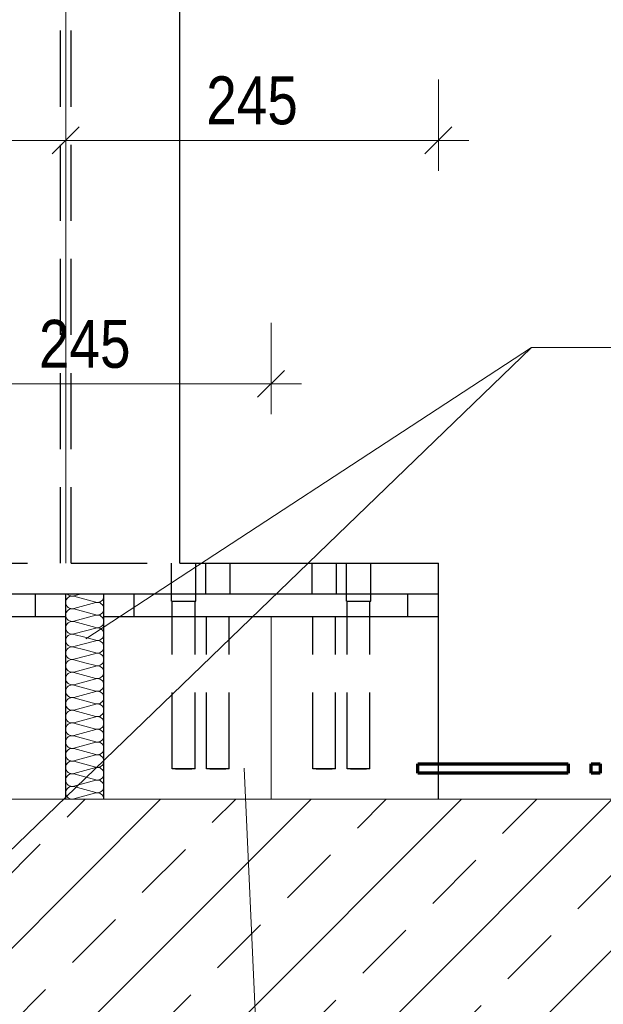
# Model space of a CAD drawing. Header units: millimetres. Extents: x 0 to 91, y -53.4 to 42.
# Tile 154 of 180: x 23.1 to 25, y 21.6 to 24.9. Entities that reach past the tile are written whole.
import ezdxf

# ---------------------------------------------------------------- set-up
doc = ezdxf.new("R2010")
doc.units = ezdxf.units.MM
doc.linetypes.add('HIDDENX2', pattern=[0.75, 0.5, -0.25])
for name, color, linetype, lineweight in [('Achsen', 7, 'Continuous', 20), ('Schraffuren', 7, 'Continuous', 20), ('Text', 7, 'Continuous', 20)]:
    doc.layers.add(name, color=color, linetype=linetype, lineweight=lineweight)
doc.styles.add('Arial Narrow', font='ARIALN.TTF')
doc.dimstyles.new('Arch_Strakon_dimstyle', dxfattribs={"dimtxt": 1, "dimasz": 1, "dimexe": 1.25, "dimexo": 0.0625, "dimgap": 1, "dimtad": 0, "dimdec": 5, "dimzin": 12, "dimdsep": 46, "dimtxsty": 'Arial Narrow', "dimblk": 'Arrowhead_Tick', "dimsah": 1, "dimcen": 0, "dimse1": 1, "dimse2": 1, "dimclrd": 6, "dimclrt": 2, "dimazin": 0, "dimtfac": 1, "dimtdec": 4, "dimtmove": 0, "dimatfit": 3, "dimldrblk": 'NONE', "dimfxl": 1, "dimtvp": 1, "dimtolj": 1, "dimtzin": 0, "dimlwd": 13, "dimarcsym": 2})

# ---------------------------------------------------------------- blocks, each defined once
blk = doc.blocks.new('Hatch_3_166')
at = {"color": 6, "linetype": 'Continuous', "lineweight": 13, "ltscale": 0.2}
for p, q in [((23.2426, 22.9671), (23.2442, 22.9716)), ((23.2468, 22.9756), (23.2442, 22.9716)), ((23.2466, 22.991), (23.2468, 22.9908)), ((23.2502, 22.9875), (23.2468, 22.9908)), ((23.2468, 22.9756), (23.2502, 22.9789)), ((23.2502, 22.9875), (23.2543, 22.985)), ((23.2543, 22.9813), (23.2502, 22.9789)), ((23.2588, 22.9836), (23.2543, 22.985)), ((23.2543, 22.9813), (23.2588, 22.9828)), ((23.2588, 22.9836), (23.2636, 22.9832)), ((23.2636, 22.9832), (23.2588, 22.9828)), ((23.2683, 22.9839), (23.2636, 22.9832)), ((23.2636, 22.9832), (23.2683, 22.9825)), ((23.2683, 22.9839), (23.2949, 22.991)), ((23.3046, 22.9728), (23.2683, 22.9825)), ((23.3046, 22.9728), (23.3409, 22.9631)), ((23.3624, 22.97), (23.359, 22.9667)), ((23.3624, 22.97), (23.365, 22.974)), ((23.3666, 22.9785), (23.365, 22.974)), ((23.3666, 22.9879), (23.3655, 22.991)), ((23.3666, 22.9879), (23.3671, 22.9832)), ((23.3666, 22.9785), (23.3671, 22.9832)), ((23.2426, 22.9671), (23.242, 22.9623)), ((23.2426, 22.9576), (23.242, 22.9623)), ((23.2426, 22.9576), (23.2442, 22.9531)), ((23.2468, 22.9491), (23.2442, 22.9531)), ((23.2468, 22.9491), (23.2502, 22.9458)), ((23.2502, 22.9372), (23.2468, 22.9339)), ((23.2543, 22.9434), (23.2502, 22.9458)), ((23.2502, 22.9372), (23.2543, 22.9396)), ((23.2543, 22.9434), (23.2588, 22.9419)), ((23.2588, 22.9411), (23.2543, 22.9396)), ((23.2636, 22.9415), (23.2588, 22.9419)), ((23.2588, 22.9411), (23.2636, 22.9415)), ((23.2636, 22.9415), (23.2683, 22.9422)), ((23.2683, 22.9408), (23.2636, 22.9415)), ((23.3409, 22.9616), (23.2683, 22.9422)), ((23.2683, 22.9408), (23.3046, 22.9311)), ((23.3456, 22.9624), (23.3409, 22.9631)), ((23.3409, 22.9616), (23.3456, 22.9623)), ((23.3456, 22.9624), (23.3504, 22.9627)), ((23.3504, 22.9619), (23.3456, 22.9623)), ((23.3549, 22.9642), (23.3504, 22.9627)), ((23.3504, 22.9619), (23.3549, 22.9605)), ((23.3549, 22.9642), (23.359, 22.9667)), ((23.359, 22.958), (23.3549, 22.9605)), ((23.359, 22.958), (23.3624, 22.9547)), ((23.365, 22.9507), (23.3624, 22.9547)), ((23.365, 22.9507), (23.3666, 22.9462)), ((23.365, 22.9323), (23.3666, 22.9368)), ((23.3671, 22.9415), (23.3666, 22.9462)), ((23.3671, 22.9415), (23.3666, 22.9368)), ((23.3671, 22.9623), (23.3671, 22.9623)), ((23.3671, 22.9623), (23.3671, 22.9623)), ((23.242, 22.9206), (23.2426, 22.9254)), ((23.242, 22.9206), (23.2426, 22.9159)), ((23.2442, 22.9299), (23.2426, 22.9254)), ((23.2442, 22.9114), (23.2426, 22.9159)), ((23.2442, 22.9299), (23.2468, 22.9339)), ((23.2442, 22.9114), (23.2468, 22.9074)), ((23.2502, 22.9041), (23.2468, 22.9074)), ((23.2502, 22.9041), (23.2543, 22.9017)), ((23.2683, 22.9005), (23.3409, 22.9199)), ((23.3409, 22.9214), (23.3046, 22.9311)), ((23.3409, 22.9214), (23.3456, 22.9207)), ((23.3456, 22.9206), (23.3409, 22.9199)), ((23.3504, 22.921), (23.3456, 22.9207)), ((23.3456, 22.9206), (23.3504, 22.9202)), ((23.3504, 22.921), (23.3549, 22.9225)), ((23.3549, 22.9188), (23.3504, 22.9202)), ((23.359, 22.925), (23.3549, 22.9225)), ((23.3549, 22.9188), (23.359, 22.9163)), ((23.359, 22.925), (23.3624, 22.9283)), ((23.3624, 22.913), (23.359, 22.9163)), ((23.365, 22.9323), (23.3624, 22.9283)), ((23.3624, 22.913), (23.365, 22.909)), ((23.3666, 22.9045), (23.365, 22.909)), ((23.3666, 22.9045), (23.3671, 22.8998)), ((23.3671, 22.9206), (23.3671, 22.9206)), ((23.3671, 22.9206), (23.3671, 22.9206)), ((23.2426, 22.8837), (23.242, 22.879)), ((23.2426, 22.8742), (23.242, 22.879)), ((23.2426, 22.8837), (23.2442, 22.8882)), ((23.2426, 22.8742), (23.2442, 22.8697)), ((23.2468, 22.8922), (23.2442, 22.8882)), ((23.2468, 22.8922), (23.2502, 22.8955)), ((23.2543, 22.8979), (23.2502, 22.8955)), ((23.2588, 22.9002), (23.2543, 22.9017)), ((23.2543, 22.8979), (23.2588, 22.8994)), ((23.2588, 22.9002), (23.2636, 22.8998)), ((23.2636, 22.8998), (23.2588, 22.8994)), ((23.2683, 22.9005), (23.2636, 22.8998)), ((23.2636, 22.8998), (23.2683, 22.8991)), ((23.3046, 22.8894), (23.2683, 22.8991)), ((23.3409, 22.8782), (23.2683, 22.8588)), ((23.3046, 22.8894), (23.3409, 22.8797)), ((23.3456, 22.879), (23.3409, 22.8797)), ((23.3409, 22.8782), (23.3456, 22.8789)), ((23.3456, 22.879), (23.3504, 22.8794)), ((23.3504, 22.8786), (23.3456, 22.8789)), ((23.3549, 22.8808), (23.3504, 22.8794)), ((23.3504, 22.8786), (23.3549, 22.8771)), ((23.3549, 22.8808), (23.359, 22.8833)), ((23.359, 22.8746), (23.3549, 22.8771)), ((23.3624, 22.8866), (23.359, 22.8833)), ((23.359, 22.8746), (23.3624, 22.8713)), ((23.3624, 22.8866), (23.365, 22.8906)), ((23.365, 22.8673), (23.3624, 22.8713)), ((23.3666, 22.8951), (23.365, 22.8906)), ((23.3666, 22.8951), (23.3671, 22.8998)), ((23.3671, 22.879), (23.3671, 22.879)), ((23.3671, 22.879), (23.3671, 22.879)), ((23.242, 22.8373), (23.2426, 22.842)), ((23.2442, 22.8465), (23.2426, 22.842)), ((23.2468, 22.8657), (23.2442, 22.8697)), ((23.2442, 22.8465), (23.2468, 22.8505)), ((23.2468, 22.8657), (23.2502, 22.8624)), ((23.2502, 22.8538), (23.2468, 22.8505)), ((23.2543, 22.86), (23.2502, 22.8624)), ((23.2502, 22.8538), (23.2543, 22.8562)), ((23.2543, 22.86), (23.2588, 22.8585)), ((23.2588, 22.8577), (23.2543, 22.8562)), ((23.2636, 22.8581), (23.2588, 22.8585)), ((23.2588, 22.8577), (23.2636, 22.8581)), ((23.2636, 22.8581), (23.2683, 22.8588)), ((23.2683, 22.8574), (23.2636, 22.8581)), ((23.2683, 22.8574), (23.3046, 22.8477)), ((23.3409, 22.838), (23.3046, 22.8477)), ((23.3504, 22.8377), (23.3549, 22.8391)), ((23.359, 22.8416), (23.3549, 22.8391)), ((23.359, 22.8416), (23.3624, 22.8449)), ((23.365, 22.8489), (23.3624, 22.8449)), ((23.365, 22.8673), (23.3666, 22.8628)), ((23.365, 22.8489), (23.3666, 22.8534)), ((23.3671, 22.8581), (23.3666, 22.8628)), ((23.3671, 22.8581), (23.3666, 22.8534)), ((23.242, 22.8373), (23.2426, 22.8325)), ((23.2442, 22.828), (23.2426, 22.8325)), ((23.2442, 22.828), (23.2468, 22.824)), ((23.2468, 22.8088), (23.2442, 22.8048)), ((23.2502, 22.8207), (23.2468, 22.824)), ((23.2468, 22.8088), (23.2502, 22.8121)), ((23.2502, 22.8207), (23.2543, 22.8183)), ((23.2543, 22.8145), (23.2502, 22.8121)), ((23.2588, 22.8168), (23.2543, 22.8183)), ((23.2543, 22.8145), (23.2588, 22.816)), ((23.2588, 22.8168), (23.2636, 22.8164)), ((23.2636, 22.8164), (23.2588, 22.816)), ((23.2683, 22.8171), (23.2636, 22.8164)), ((23.2636, 22.8164), (23.2683, 22.8157)), ((23.2683, 22.8171), (23.3409, 22.8365)), ((23.3046, 22.806), (23.2683, 22.8157)), ((23.3409, 22.838), (23.3456, 22.8373)), ((23.3456, 22.8372), (23.3409, 22.8365)), ((23.3504, 22.8377), (23.3456, 22.8373)), ((23.3456, 22.8372), (23.3504, 22.8369)), ((23.3549, 22.8354), (23.3504, 22.8369)), ((23.3549, 22.8354), (23.359, 22.8329)), ((23.3624, 22.8296), (23.359, 22.8329)), ((23.3624, 22.8296), (23.365, 22.8256)), ((23.3624, 22.8032), (23.365, 22.8072)), ((23.3666, 22.8211), (23.365, 22.8256)), ((23.3666, 22.8117), (23.365, 22.8072)), ((23.3666, 22.8211), (23.3671, 22.8164)), ((23.3666, 22.8117), (23.3671, 22.8164)), ((23.3671, 22.8373), (23.3671, 22.8373)), ((23.3671, 22.8373), (23.3671, 22.8373)), ((23.2426, 22.8003), (23.242, 22.7956)), ((23.2426, 22.7908), (23.242, 22.7956)), ((23.2426, 22.8003), (23.2442, 22.8048)), ((23.2426, 22.7908), (23.2442, 22.7863)), ((23.2468, 22.7823), (23.2442, 22.7863)), ((23.2468, 22.7823), (23.2502, 22.779)), ((23.2543, 22.7766), (23.2502, 22.779)), ((23.2543, 22.7766), (23.2588, 22.7751)), ((23.2588, 22.7743), (23.2543, 22.7728)), ((23.2636, 22.7747), (23.2588, 22.7751)), ((23.2588, 22.7743), (23.2636, 22.7747)), ((23.2636, 22.7747), (23.2683, 22.7754)), ((23.2683, 22.774), (23.2636, 22.7747)), ((23.3409, 22.7948), (23.2683, 22.7754)), ((23.2683, 22.774), (23.3046, 22.7643)), ((23.3046, 22.806), (23.3409, 22.7963)), ((23.3456, 22.7956), (23.3409, 22.7963)), ((23.3409, 22.7948), (23.3456, 22.7955)), ((23.3456, 22.7956), (23.3504, 22.796)), ((23.3504, 22.7952), (23.3456, 22.7955)), ((23.3549, 22.7974), (23.3504, 22.796)), ((23.3504, 22.7952), (23.3549, 22.7937)), ((23.3549, 22.7974), (23.359, 22.7999)), ((23.359, 22.7912), (23.3549, 22.7937)), ((23.3624, 22.8032), (23.359, 22.7999)), ((23.359, 22.7912), (23.3624, 22.7879)), ((23.365, 22.7839), (23.3624, 22.7879)), ((23.365, 22.7839), (23.3666, 22.7794)), ((23.3671, 22.7747), (23.3666, 22.7794)), ((23.3671, 22.7747), (23.3666, 22.77)), ((23.3671, 22.7956), (23.3671, 22.7956)), ((23.3671, 22.7956), (23.3671, 22.7956)), ((23.242, 22.7539), (23.2426, 22.7586)), ((23.242, 22.7539), (23.2426, 22.7491)), ((23.2442, 22.7631), (23.2426, 22.7586)), ((23.2442, 22.7446), (23.2426, 22.7491)), ((23.2442, 22.7631), (23.2468, 22.7671)), ((23.2442, 22.7446), (23.2468, 22.7406)), ((23.2502, 22.7704), (23.2468, 22.7671)), ((23.2502, 22.7704), (23.2543, 22.7728)), ((23.2683, 22.7337), (23.3409, 22.7531)), ((23.3409, 22.7546), (23.3046, 22.7643)), ((23.3409, 22.7546), (23.3456, 22.7539)), ((23.3456, 22.7538), (23.3409, 22.7531)), ((23.3504, 22.7543), (23.3456, 22.7539)), ((23.3456, 22.7538), (23.3504, 22.7535)), ((23.3504, 22.7543), (23.3549, 22.7557)), ((23.3549, 22.752), (23.3504, 22.7535)), ((23.359, 22.7582), (23.3549, 22.7557)), ((23.3549, 22.752), (23.359, 22.7495)), ((23.359, 22.7582), (23.3624, 22.7615)), ((23.3624, 22.7462), (23.359, 22.7495)), ((23.365, 22.7655), (23.3624, 22.7615)), ((23.3624, 22.7462), (23.365, 22.7422)), ((23.365, 22.7655), (23.3666, 22.77)), ((23.3666, 22.7377), (23.365, 22.7422)), ((23.3671, 22.7539), (23.3671, 22.7539)), ((23.3671, 22.7539), (23.3671, 22.7539)), ((23.2426, 22.7169), (23.242, 22.7122)), ((23.2426, 22.7074), (23.242, 22.7122)), ((23.2426, 22.7169), (23.2442, 22.7214)), ((23.2468, 22.7254), (23.2442, 22.7214)), ((23.2502, 22.7373), (23.2468, 22.7406)), ((23.2468, 22.7254), (23.2502, 22.7287)), ((23.2502, 22.7373), (23.2543, 22.7349)), ((23.2543, 22.7311), (23.2502, 22.7287)), ((23.2588, 22.7334), (23.2543, 22.7349)), ((23.2543, 22.7311), (23.2588, 22.7326)), ((23.2588, 22.7334), (23.2636, 22.733)), ((23.2636, 22.733), (23.2588, 22.7326)), ((23.2683, 22.7337), (23.2636, 22.733)), ((23.2636, 22.733), (23.2683, 22.7323)), ((23.3046, 22.7226), (23.2683, 22.7323)), ((23.3409, 22.7114), (23.2683, 22.692)), ((23.3046, 22.7226), (23.3409, 22.7129)), ((23.3456, 22.7122), (23.3409, 22.7129)), ((23.3409, 22.7114), (23.3456, 22.7122)), ((23.3456, 22.7122), (23.3504, 22.7126)), ((23.3504, 22.7118), (23.3456, 22.7122)), ((23.3549, 22.714), (23.3504, 22.7126)), ((23.3504, 22.7118), (23.3549, 22.7103)), ((23.3549, 22.714), (23.359, 22.7165)), ((23.359, 22.7079), (23.3549, 22.7103)), ((23.3624, 22.7198), (23.359, 22.7165)), ((23.3624, 22.7198), (23.365, 22.7238)), ((23.3666, 22.7283), (23.365, 22.7238)), ((23.3666, 22.7377), (23.3671, 22.733)), ((23.3666, 22.7283), (23.3671, 22.733)), ((23.3671, 22.7122), (23.3671, 22.7122)), ((23.3671, 22.7122), (23.3671, 22.7122)), ((23.2426, 22.7074), (23.2442, 22.7029)), ((23.2442, 22.6797), (23.2426, 22.6752)), ((23.2468, 22.6989), (23.2442, 22.7029)), ((23.2442, 22.6797), (23.2468, 22.6837)), ((23.2468, 22.6989), (23.2502, 22.6956)), ((23.2502, 22.687), (23.2468, 22.6837)), ((23.2543, 22.6932), (23.2502, 22.6956)), ((23.2502, 22.687), (23.2543, 22.6895)), ((23.2543, 22.6932), (23.2588, 22.6917)), ((23.2588, 22.6909), (23.2543, 22.6895)), ((23.2636, 22.6913), (23.2588, 22.6917)), ((23.2588, 22.6909), (23.2636, 22.6913)), ((23.2636, 22.6913), (23.2683, 22.692)), ((23.2683, 22.6906), (23.2636, 22.6913)), ((23.2683, 22.6906), (23.3046, 22.6809)), ((23.3409, 22.6712), (23.3046, 22.6809)), ((23.359, 22.7079), (23.3624, 22.7045)), ((23.359, 22.6748), (23.3624, 22.6781)), ((23.365, 22.7005), (23.3624, 22.7045)), ((23.365, 22.6821), (23.3624, 22.6781)), ((23.365, 22.7005), (23.3666, 22.696)), ((23.365, 22.6821), (23.3666, 22.6866)), ((23.3671, 22.6913), (23.3666, 22.696)), ((23.3671, 22.6913), (23.3666, 22.6866)), ((23.242, 22.6705), (23.2426, 22.6752)), ((23.242, 22.6705), (23.2426, 22.6657)), ((23.2442, 22.6612), (23.2426, 22.6657)), ((23.2442, 22.6612), (23.2468, 22.6572)), ((23.2502, 22.6539), (23.2468, 22.6572)), ((23.2468, 22.642), (23.2502, 22.6453)), ((23.2502, 22.6539), (23.2543, 22.6515)), ((23.2543, 22.6478), (23.2502, 22.6453)), ((23.2588, 22.65), (23.2543, 22.6515)), ((23.2543, 22.6478), (23.2588, 22.6492)), ((23.2588, 22.65), (23.2636, 22.6496)), ((23.2636, 22.6496), (23.2588, 22.6492)), ((23.2683, 22.6503), (23.2636, 22.6496)), ((23.2636, 22.6496), (23.2683, 22.6489)), ((23.2683, 22.6503), (23.3409, 22.6698)), ((23.3046, 22.6392), (23.2683, 22.6489)), ((23.3409, 22.6712), (23.3456, 22.6705)), ((23.3456, 22.6705), (23.3409, 22.6698)), ((23.3504, 22.6709), (23.3456, 22.6705)), ((23.3456, 22.6705), (23.3504, 22.6701)), ((23.3504, 22.6709), (23.3549, 22.6723)), ((23.3549, 22.6686), (23.3504, 22.6701)), ((23.359, 22.6748), (23.3549, 22.6723)), ((23.3549, 22.6686), (23.359, 22.6662)), ((23.3624, 22.6628), (23.359, 22.6662)), ((23.3624, 22.6628), (23.365, 22.6588)), ((23.3666, 22.6543), (23.365, 22.6588)), ((23.3666, 22.6449), (23.365, 22.6404)), ((23.3666, 22.6543), (23.3671, 22.6496)), ((23.3666, 22.6449), (23.3671, 22.6496)), ((23.3671, 22.6705), (23.3671, 22.6705)), ((23.3671, 22.6705), (23.3671, 22.6705)), ((23.2426, 22.6335), (23.242, 22.6288)), ((23.2426, 22.624), (23.242, 22.6288)), ((23.2426, 22.6335), (23.2442, 22.638)), ((23.2426, 22.624), (23.2442, 22.6195)), ((23.2468, 22.642), (23.2442, 22.638)), ((23.2468, 22.6155), (23.2442, 22.6195)), ((23.2468, 22.6155), (23.2502, 22.6122)), ((23.3409, 22.6281), (23.2683, 22.6086)), ((23.3046, 22.6392), (23.3409, 22.6295)), ((23.3456, 22.6288), (23.3409, 22.6295)), ((23.3409, 22.6281), (23.3456, 22.6288)), ((23.3456, 22.6288), (23.3504, 22.6292)), ((23.3504, 22.6284), (23.3456, 22.6288)), ((23.3549, 22.6306), (23.3504, 22.6292)), ((23.3504, 22.6284), (23.3549, 22.6269)), ((23.3549, 22.6306), (23.359, 22.6331)), ((23.359, 22.6245), (23.3549, 22.6269)), ((23.3624, 22.6364), (23.359, 22.6331)), ((23.359, 22.6245), (23.3624, 22.6211)), ((23.3624, 22.6364), (23.365, 22.6404)), ((23.365, 22.6171), (23.3624, 22.6211)), ((23.365, 22.6171), (23.3666, 22.6127)), ((23.3671, 22.6079), (23.3666, 22.6127)), ((23.3671, 22.6288), (23.3671, 22.6288)), ((23.3671, 22.6288), (23.3671, 22.6288)), ((23.242, 22.5871), (23.2426, 22.5918)), ((23.242, 22.5871), (23.2426, 22.5823)), ((23.2442, 22.5963), (23.2426, 22.5918)), ((23.2442, 22.5778), (23.2426, 22.5823)), ((23.2442, 22.5963), (23.2468, 22.6003)), ((23.2502, 22.6036), (23.2468, 22.6003)), ((23.2543, 22.6098), (23.2502, 22.6122)), ((23.2502, 22.6036), (23.2543, 22.6061)), ((23.2543, 22.6098), (23.2588, 22.6083)), ((23.2588, 22.6075), (23.2543, 22.6061)), ((23.2636, 22.6079), (23.2588, 22.6083)), ((23.2588, 22.6075), (23.2636, 22.6079)), ((23.2636, 22.6079), (23.2683, 22.6086)), ((23.2683, 22.6072), (23.2636, 22.6079)), ((23.2683, 22.6072), (23.3046, 22.5975)), ((23.2683, 22.5669), (23.3409, 22.5864)), ((23.3409, 22.5878), (23.3046, 22.5975)), ((23.3409, 22.5878), (23.3456, 22.5871)), ((23.3456, 22.5871), (23.3409, 22.5864)), ((23.3504, 22.5875), (23.3456, 22.5871)), ((23.3456, 22.5871), (23.3504, 22.5867)), ((23.3504, 22.5875), (23.3549, 22.5889)), ((23.3549, 22.5852), (23.3504, 22.5867)), ((23.359, 22.5914), (23.3549, 22.5889)), ((23.3549, 22.5852), (23.359, 22.5828)), ((23.359, 22.5914), (23.3624, 22.5947)), ((23.3624, 22.5794), (23.359, 22.5828)), ((23.365, 22.5987), (23.3624, 22.5947)), ((23.365, 22.5987), (23.3666, 22.6032)), ((23.3671, 22.6079), (23.3666, 22.6032)), ((23.3671, 22.5871), (23.3671, 22.5871)), ((23.3671, 22.5871), (23.3671, 22.5871)), ((23.2426, 22.5501), (23.242, 22.5454)), ((23.2426, 22.5501), (23.2442, 22.5546)), ((23.2442, 22.5778), (23.2468, 22.5738)), ((23.2468, 22.5586), (23.2442, 22.5546)), ((23.2502, 22.5705), (23.2468, 22.5738)), ((23.2468, 22.5586), (23.2502, 22.5619)), ((23.2502, 22.5705), (23.2543, 22.5681)), ((23.2543, 22.5644), (23.2502, 22.5619)), ((23.2588, 22.5666), (23.2543, 22.5681)), ((23.2543, 22.5644), (23.2588, 22.5658)), ((23.2588, 22.5666), (23.2636, 22.5662)), ((23.2636, 22.5662), (23.2588, 22.5658)), ((23.2683, 22.5669), (23.2636, 22.5662)), ((23.2636, 22.5662), (23.2683, 22.5655)), ((23.3046, 22.5558), (23.2683, 22.5655)), ((23.3046, 22.5558), (23.3409, 22.5461)), ((23.3549, 22.5472), (23.359, 22.5497)), ((23.3624, 22.553), (23.359, 22.5497)), ((23.3624, 22.5794), (23.365, 22.5754)), ((23.3624, 22.553), (23.365, 22.557)), ((23.3666, 22.571), (23.365, 22.5754)), ((23.3666, 22.5615), (23.365, 22.557)), ((23.3666, 22.571), (23.3671, 22.5662)), ((23.3666, 22.5615), (23.3671, 22.5662)), ((23.2426, 22.5406), (23.242, 22.5454)), ((23.2426, 22.5406), (23.2442, 22.5361)), ((23.2468, 22.5321), (23.2442, 22.5361)), ((23.2442, 22.5129), (23.2468, 22.5169)), ((23.2468, 22.5321), (23.2502, 22.5288)), ((23.2502, 22.5202), (23.2468, 22.5169)), ((23.2543, 22.5264), (23.2502, 22.5288)), ((23.2502, 22.5202), (23.2543, 22.5227)), ((23.2543, 22.5264), (23.2588, 22.5249)), ((23.2588, 22.5241), (23.2543, 22.5227)), ((23.2636, 22.5245), (23.2588, 22.5249)), ((23.2588, 22.5241), (23.2636, 22.5245)), ((23.2636, 22.5245), (23.2683, 22.5252)), ((23.2683, 22.5238), (23.2636, 22.5245)), ((23.3409, 22.5447), (23.2683, 22.5252)), ((23.2683, 22.5238), (23.3046, 22.5141)), ((23.3456, 22.5454), (23.3409, 22.5461)), ((23.3409, 22.5447), (23.3456, 22.5454)), ((23.3456, 22.5454), (23.3504, 22.5458)), ((23.3504, 22.545), (23.3456, 22.5454)), ((23.3549, 22.5472), (23.3504, 22.5458)), ((23.3504, 22.545), (23.3549, 22.5435)), ((23.359, 22.5411), (23.3549, 22.5435)), ((23.359, 22.5411), (23.3624, 22.5377)), ((23.365, 22.5337), (23.3624, 22.5377)), ((23.365, 22.5153), (23.3624, 22.5113)), ((23.365, 22.5337), (23.3666, 22.5293)), ((23.365, 22.5153), (23.3666, 22.5198)), ((23.3671, 22.5245), (23.3666, 22.5293)), ((23.3671, 22.5245), (23.3666, 22.5198)), ((23.3671, 22.5454), (23.3671, 22.5454)), ((23.3671, 22.5454), (23.3671, 22.5454)), ((23.242, 22.5037), (23.2426, 22.5084)), ((23.242, 22.5037), (23.2426, 22.4989)), ((23.2442, 22.5129), (23.2426, 22.5084)), ((23.2442, 22.4945), (23.2426, 22.4989)), ((23.2442, 22.4945), (23.2468, 22.4904)), ((23.2502, 22.4871), (23.2468, 22.4904)), ((23.2502, 22.4871), (23.2543, 22.4847)), ((23.2588, 22.4832), (23.2543, 22.4847)), ((23.2588, 22.4832), (23.2636, 22.4828)), ((23.2683, 22.4835), (23.2636, 22.4828)), ((23.2683, 22.4835), (23.3409, 22.503)), ((23.3409, 22.5044), (23.3046, 22.5141)), ((23.3409, 22.5044), (23.3456, 22.5037)), ((23.3456, 22.5037), (23.3409, 22.503)), ((23.3504, 22.5041), (23.3456, 22.5037)), ((23.3456, 22.5037), (23.3504, 22.5033)), ((23.3504, 22.5041), (23.3549, 22.5055)), ((23.3549, 22.5018), (23.3504, 22.5033)), ((23.359, 22.508), (23.3549, 22.5055)), ((23.3549, 22.5018), (23.359, 22.4994)), ((23.359, 22.508), (23.3624, 22.5113)), ((23.3624, 22.4961), (23.359, 22.4994)), ((23.3624, 22.4961), (23.365, 22.492)), ((23.3666, 22.4876), (23.365, 22.492)), ((23.3666, 22.4876), (23.3671, 22.4828)), ((23.3671, 22.5037), (23.3671, 22.5037)), ((23.3671, 22.5037), (23.3671, 22.5037)), ((23.2426, 22.4667), (23.242, 22.462)), ((23.2426, 22.4572), (23.242, 22.462)), ((23.2426, 22.4667), (23.2442, 22.4712)), ((23.2426, 22.4572), (23.2442, 22.4528)), ((23.2468, 22.4752), (23.2442, 22.4712)), ((23.2468, 22.4487), (23.2442, 22.4528)), ((23.2468, 22.4752), (23.2502, 22.4785)), ((23.2543, 22.481), (23.2502, 22.4785)), ((23.2543, 22.481), (23.2588, 22.4824)), ((23.2636, 22.4828), (23.2588, 22.4824)), ((23.2636, 22.4828), (23.2683, 22.4821)), ((23.3046, 22.4724), (23.2683, 22.4821)), ((23.3409, 22.4613), (23.2683, 22.4418)), ((23.3046, 22.4724), (23.3409, 22.4627)), ((23.3456, 22.462), (23.3409, 22.4627)), ((23.3409, 22.4613), (23.3456, 22.462)), ((23.3456, 22.462), (23.3504, 22.4624)), ((23.3504, 22.4616), (23.3456, 22.462)), ((23.3549, 22.4638), (23.3504, 22.4624)), ((23.3504, 22.4616), (23.3549, 22.4601)), ((23.3549, 22.4638), (23.359, 22.4663)), ((23.359, 22.4577), (23.3549, 22.4601)), ((23.3624, 22.4696), (23.359, 22.4663)), ((23.359, 22.4577), (23.3624, 22.4544)), ((23.3624, 22.4696), (23.365, 22.4736)), ((23.365, 22.4503), (23.3624, 22.4544)), ((23.3666, 22.4781), (23.365, 22.4736)), ((23.3666, 22.4781), (23.3671, 22.4828)), ((23.3671, 22.462), (23.3671, 22.462)), ((23.3671, 22.462), (23.3671, 22.462)), ((23.242, 22.4203), (23.2426, 22.425)), ((23.242, 22.4203), (23.2426, 22.4155)), ((23.2442, 22.4295), (23.2426, 22.425)), ((23.2442, 22.4295), (23.2468, 22.4335)), ((23.2468, 22.4487), (23.2502, 22.4454)), ((23.2502, 22.4368), (23.2468, 22.4335)), ((23.2543, 22.443), (23.2502, 22.4454)), ((23.2502, 22.4368), (23.2543, 22.4393)), ((23.2543, 22.443), (23.2588, 22.4415)), ((23.2588, 22.4407), (23.2543, 22.4393)), ((23.2636, 22.4411), (23.2588, 22.4415)), ((23.2588, 22.4407), (23.2636, 22.4411)), ((23.2636, 22.4411), (23.2683, 22.4418)), ((23.2683, 22.4404), (23.2636, 22.4411)), ((23.2683, 22.4404), (23.3046, 22.4307)), ((23.2683, 22.4001), (23.3409, 22.4196)), ((23.3409, 22.421), (23.3046, 22.4307)), ((23.3409, 22.421), (23.3456, 22.4203)), ((23.3456, 22.4203), (23.3409, 22.4196)), ((23.3504, 22.4207), (23.3456, 22.4203)), ((23.3456, 22.4203), (23.3504, 22.4199)), ((23.3504, 22.4207), (23.3549, 22.4221)), ((23.3549, 22.4184), (23.3504, 22.4199)), ((23.359, 22.4246), (23.3549, 22.4221)), ((23.3549, 22.4184), (23.359, 22.416)), ((23.359, 22.4246), (23.3624, 22.4279)), ((23.365, 22.4319), (23.3624, 22.4279)), ((23.365, 22.4503), (23.3666, 22.4459)), ((23.365, 22.4319), (23.3666, 22.4364)), ((23.3671, 22.4411), (23.3666, 22.4459)), ((23.3671, 22.4411), (23.3666, 22.4364)), ((23.3671, 22.4203), (23.3671, 22.4203)), ((23.3671, 22.4203), (23.3671, 22.4203)), ((23.2442, 22.4111), (23.2426, 22.4155)), ((23.2426, 22.3833), (23.2442, 22.3878)), ((23.2442, 22.4111), (23.2468, 22.4071)), ((23.2468, 22.3918), (23.2442, 22.3878)), ((23.2502, 22.4037), (23.2468, 22.4071)), ((23.2468, 22.3918), (23.2502, 22.3951)), ((23.2502, 22.4037), (23.2543, 22.4013)), ((23.2543, 22.3976), (23.2502, 22.3951)), ((23.2588, 22.3998), (23.2543, 22.4013)), ((23.2543, 22.3976), (23.2588, 22.399)), ((23.2588, 22.3998), (23.2636, 22.3994)), ((23.2636, 22.3994), (23.2588, 22.399)), ((23.2683, 22.4001), (23.2636, 22.3994)), ((23.2636, 22.3994), (23.2683, 22.3987)), ((23.3046, 22.389), (23.2683, 22.3987)), ((23.3046, 22.389), (23.3409, 22.3793)), ((23.3624, 22.4127), (23.359, 22.416)), ((23.3624, 22.3862), (23.359, 22.3829)), ((23.3624, 22.4127), (23.365, 22.4087)), ((23.3624, 22.3862), (23.365, 22.3902)), ((23.3666, 22.4042), (23.365, 22.4087)), ((23.3666, 22.3947), (23.365, 22.3902)), ((23.3666, 22.4042), (23.3671, 22.3994)), ((23.3666, 22.3947), (23.3671, 22.3994)), ((23.2426, 22.3833), (23.242, 22.3786)), ((23.2426, 22.3738), (23.242, 22.3786)), ((23.2426, 22.3738), (23.2442, 22.3694)), ((23.2468, 22.3654), (23.2442, 22.3694)), ((23.2468, 22.3654), (23.2502, 22.362)), ((23.2543, 22.3596), (23.2502, 22.362)), ((23.2502, 22.3534), (23.2543, 22.3559)), ((23.2543, 22.3596), (23.2588, 22.3581)), ((23.2588, 22.3573), (23.2543, 22.3559)), ((23.2636, 22.3577), (23.2588, 22.3581)), ((23.2588, 22.3573), (23.2636, 22.3577)), ((23.2636, 22.3577), (23.2683, 22.3584)), ((23.2683, 22.357), (23.2636, 22.3577)), ((23.3409, 22.3779), (23.2683, 22.3584)), ((23.2683, 22.357), (23.3046, 22.3473)), ((23.3456, 22.3786), (23.3409, 22.3793)), ((23.3409, 22.3779), (23.3456, 22.3786)), ((23.3456, 22.3786), (23.3504, 22.379)), ((23.3504, 22.3782), (23.3456, 22.3786)), ((23.3549, 22.3804), (23.3504, 22.379)), ((23.3504, 22.3782), (23.3549, 22.3767)), ((23.3549, 22.3804), (23.359, 22.3829)), ((23.359, 22.3743), (23.3549, 22.3767)), ((23.359, 22.3743), (23.3624, 22.371)), ((23.365, 22.367), (23.3624, 22.371)), ((23.365, 22.367), (23.3666, 22.3625)), ((23.3671, 22.3577), (23.3666, 22.3625)), ((23.3671, 22.3577), (23.3666, 22.353)), ((23.3671, 22.3786), (23.3671, 22.3786)), ((23.3671, 22.3786), (23.3671, 22.3786)), ((23.242, 22.3369), (23.2426, 22.3416)), ((23.242, 22.3369), (23.2426, 22.3321)), ((23.2442, 22.3461), (23.2426, 22.3416)), ((23.2442, 22.3277), (23.2426, 22.3321)), ((23.2442, 22.3461), (23.2468, 22.3501)), ((23.2442, 22.3277), (23.2468, 22.3237)), ((23.2502, 22.3534), (23.2468, 22.3501)), ((23.2502, 22.3203), (23.2468, 22.3237)), ((23.2683, 22.3167), (23.3409, 22.3362)), ((23.3409, 22.3376), (23.3046, 22.3473)), ((23.3409, 22.3376), (23.3456, 22.3369)), ((23.3456, 22.3369), (23.3409, 22.3362)), ((23.3504, 22.3373), (23.3456, 22.3369)), ((23.3456, 22.3369), (23.3504, 22.3365)), ((23.3504, 22.3373), (23.3549, 22.3387)), ((23.3549, 22.335), (23.3504, 22.3365)), ((23.359, 22.3412), (23.3549, 22.3387)), ((23.3549, 22.335), (23.359, 22.3326)), ((23.359, 22.3412), (23.3624, 22.3445)), ((23.3624, 22.3293), (23.359, 22.3326)), ((23.365, 22.3485), (23.3624, 22.3445)), ((23.3624, 22.3293), (23.365, 22.3253)), ((23.365, 22.3485), (23.3666, 22.353)), ((23.3666, 22.3208), (23.365, 22.3253)), ((23.3671, 22.3369), (23.3671, 22.3369)), ((23.3671, 22.3369), (23.3671, 22.3369)), ((23.242, 22.316), (23.242, 22.316)), ((23.242, 22.316), (23.242, 22.316)), ((23.2502, 22.3203), (23.2543, 22.3179)), ((23.2588, 22.3164), (23.2543, 22.3179)), ((23.2588, 22.3164), (23.2636, 22.316)), ((23.2683, 22.3167), (23.2636, 22.316)), ((23.3666, 22.3208), (23.3671, 22.316)), ((23.3671, 22.316), (23.3671, 22.316))]:
    blk.add_line(p, q, dxfattribs=at)
blk = doc.blocks.new('Arrowhead_Tick')
at = {"color": 0, "linetype": 'Continuous', "lineweight": -2}
for p, q in [((0, 20), (0, -10)), ((-1, 0), (0, 0)), ((10, 0), (0, 0))]:
    blk.add_line(p, q, dxfattribs=at)
at = {"color": 2, "linetype": 'Continuous', "lineweight": 35}
blk.add_line((4.42, 4.42), (-4.42, -4.42), dxfattribs=at)
blk = doc.blocks.new('*D655')
at = {"color": 6, "linetype": 'Continuous', "lineweight": 13}
blk.add_line((31.8488, 22.326), (31.8488, 22.906), dxfattribs=at)
at = {"layer": 'Defpoints', "color": 0}
for p in [(31.8488, 22.916), (33.1691, 22.916), (21.3671, 22.316)]:
    blk.add_point(p, dxfattribs=at)
at = {"color": 6, "lineweight": 13, "xscale": 0.01, "yscale": 0.01, "zscale": 0.01}
for p, rotation in [((31.8488, 22.916), 90), ((31.8488, 22.316), 270)]:
    blk.add_blockref('Arrowhead_Tick', p, dxfattribs=dict(at, rotation=rotation))
at = {"color": 2, "lineweight": 35, "insert": (31.7184, 22.616), "char_height": 0.1575, "attachment_point": 5, "rotation": 90, "style": 'Arial Narrow'}
blk.add_mtext('\\A1;120', dxfattribs=at)
blk = doc.blocks.new('_None')
blk = doc.blocks.new('*D831')
at = {"layer": 'Achsen', "color": 6, "linetype": 'Continuous', "lineweight": 13}
blk.add_line((22.7021, 23.6804), (23.9071, 23.6804), dxfattribs=at)
at = {"layer": 'Defpoints', "color": 0}
for p in [(23.9171, 23.6804), (22.6921, 22.916), (23.9171, 22.916)]:
    blk.add_point(p, dxfattribs=at)
at = {"layer": 'Achsen', "color": 6, "lineweight": 13, "xscale": 0.01, "yscale": 0.01, "zscale": 0.01}
blk.add_blockref('Arrowhead_Tick', (23.9171, 23.6804), dxfattribs=at)
at = {"layer": 'Achsen', "color": 6, "lineweight": 13, "xscale": 0.01, "yscale": 0.01, "zscale": 0.01, "rotation": 180}
blk.add_blockref('Arrowhead_Tick', (22.6921, 23.6804), dxfattribs=at)
at = {"layer": 'Achsen', "color": 2, "lineweight": 35, "insert": (23.3046, 23.8108), "char_height": 0.1575, "attachment_point": 5, "style": 'Arial Narrow'}
blk.add_mtext('\\A1;245', dxfattribs=at)
blk = doc.blocks.new('*D835')
at = {"layer": 'Achsen', "color": 6, "linetype": 'Continuous', "lineweight": 13}
blk.add_line((22.1521, 24.4804), (23.2321, 24.4804), dxfattribs=at)
at = {"layer": 'Defpoints', "color": 0}
for p in [(23.2421, 24.4804), (22.1421, 23.0911), (23.2421, 23.0911)]:
    blk.add_point(p, dxfattribs=at)
at = {"layer": 'Achsen', "color": 6, "lineweight": 13, "xscale": 0.01, "yscale": 0.01, "zscale": 0.01}
blk.add_blockref('Arrowhead_Tick', (23.2421, 24.4804), dxfattribs=at)
at = {"layer": 'Achsen', "color": 6, "lineweight": 13, "xscale": 0.01, "yscale": 0.01, "zscale": 0.01, "rotation": 180}
blk.add_blockref('Arrowhead_Tick', (22.1421, 24.4804), dxfattribs=at)
at = {"layer": 'Achsen', "color": 2, "lineweight": 35, "insert": (22.6921, 24.6108), "char_height": 0.1575, "attachment_point": 5, "style": 'Arial Narrow'}
blk.add_mtext('\\A1;220', dxfattribs=at)
blk = doc.blocks.new('*D836')
at = {"layer": 'Achsen', "color": 6, "linetype": 'Continuous', "lineweight": 13}
blk.add_line((23.2521, 24.4804), (24.457, 24.4804), dxfattribs=at)
at = {"layer": 'Defpoints', "color": 0}
for p in [(24.467, 24.4804), (23.2421, 23.0911), (24.467, 23.0911)]:
    blk.add_point(p, dxfattribs=at)
at = {"layer": 'Achsen', "color": 6, "lineweight": 13, "xscale": 0.01, "yscale": 0.01, "zscale": 0.01}
blk.add_blockref('Arrowhead_Tick', (24.467, 24.4804), dxfattribs=at)
at = {"layer": 'Achsen', "color": 6, "lineweight": 13, "xscale": 0.01, "yscale": 0.01, "zscale": 0.01, "rotation": 180}
blk.add_blockref('Arrowhead_Tick', (23.2421, 24.4804), dxfattribs=at)
at = {"layer": 'Achsen', "color": 2, "lineweight": 35, "insert": (23.8546, 24.6108), "char_height": 0.1575, "attachment_point": 5, "style": 'Arial Narrow'}
blk.add_mtext('\\A1;245', dxfattribs=at)

msp = doc.modelspace()

# ---------------------------------------------------------------- hatches: boundary and pattern name
at = {"layer": 'Schraffuren', "lineweight": 13}
h = msp.add_hatch(dxfattribs=at)
h.set_pattern_fill('bB', color=6, scale=0.01, angle=45, style=0, pattern_type=2)
h.set_pattern_definition([(45, (0, 0), (-0.2474874, 0.2474874), [0.2, -0.125]), (45, (-0.12374, 0.12374), (-0.2474874, 0.2474874), [])])
h.paths.add_polyline_path([(47.908308, 22.3160367), (47.908308, 20.8160367), (21.3670882, 20.8160367), (21.3670882, 22.3160367)])

# ---------------------------------------------------------------- linework, layer by layer
at = {"color": 3, "linetype": 'HIDDENX2', "lineweight": 25, "ltscale": 0.5}
for p, q in [((23.2243382, 23.0910535), (23.2243382, 30.9153041)), ((23.2598382, 23.0910535), (23.2598382, 30.9153041)), ((22.8667228, 23.0910535), (23.2243382, 23.0910535)), ((23.2598382, 23.0910535), (23.6170882, 23.0910535)), ((23.5896146, 22.9910367), (23.5896146, 23.0910535)), ((23.6696146, 22.9910367), (23.6696146, 23.0910535)), ((23.7021339, 22.9910535), (23.7021339, 23.0910535)), ((23.7821339, 22.9910535), (23.7821339, 23.0910535)), ((24.0517228, 22.9910535), (24.0517228, 23.0910535)), ((24.1317228, 22.9910535), (24.1317228, 23.0910535)), ((24.1646146, 22.9910367), (24.1646146, 23.0910535)), ((24.2446146, 22.9910367), (24.2446146, 23.0910535)), ((23.1421344, 22.9160367), (23.1421344, 22.9910367)), ((23.4671344, 22.9160367), (23.4671344, 22.9910367)), ((23.5896146, 22.9660535), (23.5896146, 22.9910367)), ((23.6696146, 22.9660535), (23.6696146, 22.9910367)), ((24.1646146, 22.9660535), (24.1646146, 22.9910367)), ((24.2446146, 22.9660535), (24.2446146, 22.9910367)), ((24.3671344, 22.9160367), (24.3671344, 22.9910367)), ((23.5896146, 22.9660535), (23.5926594, 22.9660535)), ((23.5921154, 22.9160367), (23.5921152, 22.9660535)), ((23.5926594, 22.9660535), (23.6013303, 22.9660535)), ((23.6013303, 22.9660535), (23.6143072, 22.9660535)), ((23.6143072, 22.9660535), (23.629578, 22.9660535)), ((23.629578, 22.9660535), (23.6449219, 22.9660535)), ((23.6449219, 22.9660535), (23.6578988, 22.9660535)), ((23.6578988, 22.9660535), (23.6665697, 22.9660535)), ((23.6665697, 22.9660535), (23.6696146, 22.9660535)), ((23.6671154, 22.9160367), (23.6671151, 22.9660535)), ((24.1646146, 22.9660535), (24.1676594, 22.9660535)), ((24.1671154, 22.9160367), (24.1671152, 22.9660535)), ((24.1676594, 22.9660535), (24.1763303, 22.9660535)), ((24.1763303, 22.9660535), (24.1893072, 22.9660535)), ((24.1893072, 22.9660535), (24.204578, 22.9660535)), ((24.204578, 22.9660535), (24.2199219, 22.9660535)), ((24.2199219, 22.9660535), (24.2328988, 22.9660535)), ((24.2328988, 22.9660535), (24.2415697, 22.9660535)), ((24.2415697, 22.9660535), (24.2446146, 22.9660535)), ((24.2421154, 22.9160367), (24.2421151, 22.9660535)), ((23.5921177, 22.4160584), (23.5921154, 22.9160367)), ((23.6671177, 22.4160588), (23.6671154, 22.9160367)), ((23.7046371, 22.4160584), (23.7046348, 22.9160367)), ((23.7796371, 22.4160588), (23.7796347, 22.9160367)), ((24.054226, 22.4160584), (24.0542236, 22.9160367)), ((24.1292259, 22.4160588), (24.1292236, 22.9160367)), ((24.1671177, 22.4160584), (24.1671154, 22.9160367)), ((24.2421177, 22.4160588), (24.2421154, 22.9160367)), ((23.594958, 22.4160119), (23.5921177, 22.4160117)), ((23.5949865, 22.4159818), (23.5921177, 22.415982)), ((23.603075, 22.4157997), (23.594958, 22.4157995)), ((23.5949865, 22.4162192), (23.6031275, 22.416219)), ((23.6152328, 22.4158), (23.603075, 22.4157997)), ((23.6031275, 22.4161034), (23.6153014, 22.4161034)), ((23.6296549, 22.4158003), (23.6152328, 22.4158)), ((23.6153014, 22.4161034), (23.6295806, 22.4161033)), ((23.6295806, 22.4161033), (23.643934, 22.4161032)), ((23.6440027, 22.4158007), (23.6296549, 22.4158003)), ((23.643934, 22.4161032), (23.6561079, 22.4161032)), ((23.6561605, 22.415801), (23.6440027, 22.4158007)), ((23.6561079, 22.4162182), (23.664249, 22.4162181)), ((23.6642774, 22.4158012), (23.6561605, 22.415801)), ((23.6671177, 22.4159773), (23.664249, 22.4159775)), ((23.6671177, 22.4160171), (23.6642774, 22.4160169)), ((23.7074774, 22.41602), (23.7046371, 22.4160198)), ((23.7075059, 22.4159748), (23.7046371, 22.415975)), ((23.7155943, 22.4158025), (23.7074774, 22.4158023)), ((23.7075059, 22.4162174), (23.7156469, 22.4162173)), ((23.7277522, 22.4158028), (23.7155943, 22.4158025)), ((23.7156469, 22.4161029), (23.7278208, 22.4161029)), ((23.7421743, 22.4158031), (23.7277522, 22.4158028)), ((23.7278208, 22.4161029), (23.7420999, 22.4161028)), ((23.7420999, 22.4161028), (23.7564534, 22.4161028)), ((23.7565221, 22.4158035), (23.7421743, 22.4158031)), ((23.7564534, 22.4161028), (23.7686273, 22.4161027)), ((23.7686799, 22.4158038), (23.7565221, 22.4158035)), ((23.7686273, 22.4162165), (23.7767684, 22.4162164)), ((23.7767968, 22.415804), (23.7686799, 22.4158038)), ((23.7796371, 22.4159703), (23.7767683, 22.4159705)), ((23.7796371, 22.4160253), (23.7767968, 22.4160251)), ((24.0570663, 22.4160454), (24.054226, 22.4160452)), ((24.0570947, 22.415953), (24.054226, 22.4159532)), ((24.0651832, 22.4158111), (24.0570663, 22.4158109)), ((24.0570947, 22.4162121), (24.0652357, 22.4162119)), ((24.077341, 22.4158114), (24.0651832, 22.4158111)), ((24.0652357, 22.4161014), (24.0774097, 22.4161014)), ((24.0917631, 22.4158118), (24.077341, 22.4158114)), ((24.0774097, 22.4161014), (24.0916888, 22.4161013)), ((24.0916888, 22.4161013), (24.1060422, 22.4161013)), ((24.1061109, 22.4158121), (24.0917631, 22.4158118)), ((24.1060422, 22.4161013), (24.1182162, 22.4161012)), ((24.1182687, 22.4158124), (24.1061109, 22.4158121)), ((24.1182162, 22.4162111), (24.1263572, 22.416211)), ((24.1263856, 22.4158126), (24.1182687, 22.4158124)), ((24.1292259, 22.4159485), (24.1263572, 22.4159487)), ((24.1292259, 22.4160506), (24.1263856, 22.4160504)), ((24.169958, 22.4160535), (24.1671177, 22.4160533)), ((24.1699865, 22.415946), (24.1671177, 22.4159461)), ((24.178075, 22.4158139), (24.169958, 22.4158137)), ((24.1699865, 22.4162103), (24.1781275, 22.4162102)), ((24.1902328, 22.4158142), (24.178075, 22.4158139)), ((24.1781275, 22.416101), (24.1903014, 22.4161009)), ((24.2046549, 22.4158146), (24.1902328, 22.4158142)), ((24.1903014, 22.4161009), (24.2045806, 22.4161009)), ((24.2045806, 22.4161009), (24.218934, 22.4161008)), ((24.2190027, 22.4158149), (24.2046549, 22.4158146)), ((24.218934, 22.4161008), (24.2311079, 22.4161007)), ((24.2311605, 22.4158152), (24.2190027, 22.4158149)), ((24.2311079, 22.4162094), (24.239249, 22.4162093)), ((24.2392774, 22.4158154), (24.2311605, 22.4158152)), ((24.2421177, 22.4159415), (24.239249, 22.4159416)), ((24.2421177, 22.4160588), (24.2392774, 22.4160586))]:
    msp.add_line(p, q, dxfattribs=at)
at = {"color": 3, "linetype": 'Continuous', "lineweight": 25}
for p, q in [((23.6170882, 23.0910535), (23.6170882, 30.9153041)), ((23.6170882, 23.0910535), (24.4670421, 23.0910535)), ((24.4670421, 22.9910367), (24.4670421, 23.0910535)), ((22.1421344, 22.9910535), (24.4670421, 22.9910535)), ((23.2420421, 22.9160367), (23.2420421, 22.9910367)), ((23.3671344, 22.9160367), (23.3671344, 22.9910367)), ((24.4670421, 22.9160367), (24.4670421, 22.9910367)), ((22.1421344, 22.9160535), (23.2420421, 22.9160535)), ((23.2420421, 22.3160367), (23.2420421, 22.9160367)), ((23.3671344, 22.9160535), (24.4670421, 22.9160535)), ((23.3671344, 22.3160367), (23.3671344, 22.9160367)), ((24.4670421, 22.3160367), (24.4670421, 22.9160367))]:
    msp.add_line(p, q, dxfattribs=at)
at = {"color": 5, "linetype": 'Continuous', "lineweight": 18}
for p, q in [((24.7728097, 23.8003212), (21.2279266, 20.3786194)), ((24.7728097, 23.8003212), (23.3083213, 22.8422447)), ((27.2911822, 23.8003212), (24.7728097, 23.8003212)), ((23.9569337, 19.6095955), (23.82842, 22.4179536))]:
    msp.add_line(p, q, dxfattribs=at)
at = {"color": 1, "linetype": 'Continuous', "lineweight": 70}
for p, q in [((24.3990257, 22.4016246), (24.3990257, 22.4316196)), ((24.3990257, 22.4316196), (24.8940265, 22.4316196)), ((24.8940265, 22.4316196), (24.8940265, 22.4016246)), ((24.9690273, 22.4016246), (24.9690273, 22.4316196)), ((24.9690273, 22.4316196), (24.9990261, 22.4316196)), ((24.9990261, 22.4316196), (24.9990261, 22.4016246)), ((24.8940265, 22.4016246), (24.3990257, 22.4016246)), ((24.9990261, 22.4016246), (24.9690273, 22.4016246))]:
    msp.add_line(p, q, dxfattribs=at)
at = {"layer": 'Achsen', "color": 9, "linetype": 'Continuous', "lineweight": 0}
for p, q in [((23.2420882, 23.0910535), (23.2420882, 30.9153041)), ((23.9171344, 22.3160367), (23.9171344, 22.9160367))]:
    msp.add_line(p, q, dxfattribs=at)
at = {"layer": 'Text', "color": 5, "linetype": 'Continuous', "lineweight": 18}
msp.add_line((21.3670882, 22.3160367), (47.908308, 22.3160367), dxfattribs=at)

# ---------------------------------------------------------------- block references
at = {"color": 0, "lineweight": -2}
msp.add_blockref('Hatch_3_166', (0, 0), dxfattribs=at)

# ---------------------------------------------------------------- dimensions: what is measured, and where the dimension line sits
at = {"lineweight": 35}
dim = msp.add_linear_dim(base=(31.8487757, 22.9160367), p1=(21.3670882, 22.3160367), p2=(33.1691172, 22.9160367), angle=90, text='120', dimstyle='Arch_Strakon_dimstyle', override={"dimscale": 0.01, "dimtxt": 15.75, "dimasz": 1, "dimgap": 5, "dimtad": 1, "dimjust": 0, "dimtih": 0, "dimtoh": 0, "dimdec": 4, "dimdsep": 46, "dimtxsty": 'Arial Narrow', "dimclrd": 6, "dimclrt": 2, "dimtix": 1, "dimtofl": 255, "dimtmove": 0, "dimatfit": 2, "dimfxl": 0, "dimfxlon": 0, "dimtvp": 31.746032, "dimlwd": 13}, dxfattribs=at)
dim.commit()
dim.dimension.update_dxf_attribs({"geometry": '*D655', "text_midpoint": (31.8487757, 22.6160367), "dimtype": 160})
at = {"layer": 'Achsen', "lineweight": 35}
for base, p1, p2, text, picture, middle in [((23.2420882, 24.4804436), (22.1421344, 23.0910535), (23.2420882, 23.0910535), '220', '*D835', (22.6921113, 24.4804436)), ((24.4670421, 24.4804436), (23.2420882, 23.0910535), (24.4670421, 23.0910535), '245', '*D836', (23.8545652, 24.4804436)), ((23.9171344, 23.6804436), (22.6921344, 22.9160367), (23.9171344, 22.9160367), '245', '*D831', (23.3046344, 23.6804436))]:
    dim = msp.add_linear_dim(base=base, p1=p1, p2=p2, text=text, dimstyle='Arch_Strakon_dimstyle', override={"dimscale": 0.01, "dimtxt": 15.75, "dimasz": 1, "dimgap": 5, "dimtad": 1, "dimjust": 0, "dimtih": 0, "dimtoh": 0, "dimdec": 3, "dimdsep": 46, "dimtxsty": 'Arial Narrow', "dimclrd": 6, "dimclrt": 2, "dimtix": 1, "dimtofl": 255, "dimtmove": 0, "dimatfit": 2, "dimfxl": 0, "dimfxlon": 0, "dimtvp": 31.746032, "dimlwd": 13}, dxfattribs=at)
    dim.commit()
    dim.dimension.update_dxf_attribs({"geometry": picture, "text_midpoint": middle, "dimtype": 160})

doc.saveas('drawing.dxf')
